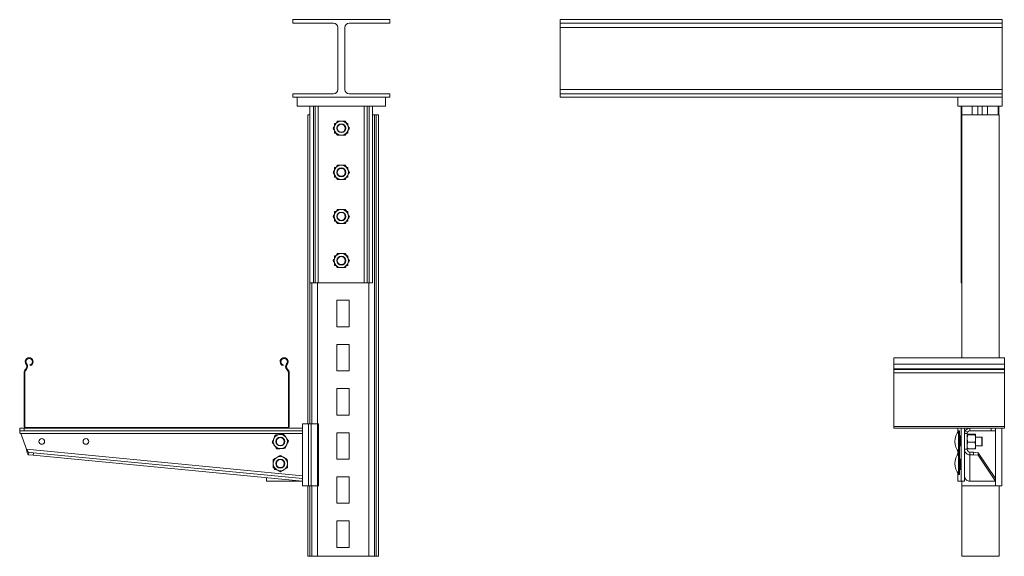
# Model space of a CAD drawing. Header units: millimetres. Extents: x 400 to 1545, y -5 to 1486.
# Tile 2 of 2: x 431 to 1545, y 878 to 1486. Entities that reach past the tile are written whole.
import ezdxf

# ---------------------------------------------------------------- set-up
doc = ezdxf.new("R2010")
doc.units = ezdxf.units.MM

msp = doc.modelspace()

# ---------------------------------------------------------------- linework, layer by layer
at = {"color": 7, "linetype": 'Continuous', "lineweight": 15}
for p, q in [((739.6, 1482.2), (739.6, 1486.2)), ((849.6, 1486.2), (739.6, 1486.2)), ((849.6, 1482.2), (849.6, 1486.2)), ((1042.5, 1486.2), (1042.5, 1482.2)), ((1542.5, 1486.2), (1042.5, 1486.2)), ((1542.5, 1482.2), (1542.5, 1486.2)), ((785.6, 1482.2), (739.6, 1482.2)), ((790.6, 1407.2), (790.6, 1477.2)), ((798.6, 1477.2), (798.6, 1407.2)), ((849.6, 1482.2), (803.6, 1482.2)), ((1542.5, 1482.2), (1042.5, 1482.2)), ((1042.5, 1477.2), (1042.5, 1482.2)), ((1542.5, 1477.2), (1042.5, 1477.2)), ((1042.5, 1477.2), (1042.5, 1407.2)), ((1542.5, 1477.2), (1542.5, 1482.2)), ((1542.5, 1407.2), (1542.5, 1477.2)), ((1042.5, 1407.2), (1542.5, 1407.2)), ((1042.5, 1402.2), (1042.5, 1407.2)), ((1542.5, 1402.2), (1542.5, 1407.2)), ((739.6, 1398.2), (739.6, 1402.2)), ((739.6, 1402.2), (785.6, 1402.2)), ((849.6, 1398.2), (739.6, 1398.2)), ((744.6, 1388.2), (744.6, 1398.2)), ((744.6, 1398.2), (844.6, 1398.2)), ((803.6, 1402.2), (849.6, 1402.2)), ((844.6, 1388.2), (844.6, 1398.2)), ((849.6, 1398.2), (849.6, 1402.2)), ((1042.5, 1402.2), (1042.5, 1398.2)), ((1542.5, 1402.2), (1042.5, 1402.2)), ((1542.5, 1398.2), (1042.5, 1398.2)), ((1492.5, 1388.2), (1492.5, 1398.2)), ((1542.5, 1398.2), (1542.5, 1402.2)), ((1542.5, 1388.2), (1542.5, 1398.2)), ((744.6, 1388.2), (844.6, 1388.2)), ((759.1, 1388.2), (759.1, 1188.2)), ((763, 1388.2), (763, 1188.2)), ((765.1, 1388.2), (765.1, 1188.2)), ((768.6, 1388.2), (768.6, 1188.2)), ((820.6, 1188.2), (820.6, 1388.2)), ((824, 1188.2), (824, 1388.2)), ((826.1, 1188.2), (826.1, 1388.2)), ((830.1, 1188.2), (830.1, 1388.2)), ((1492.5, 1388.2), (1542.5, 1388.2)), ((1496.2, 1188.2), (1496.2, 1388.2)), ((1496.9, 1188.2), (1496.9, 1388.2)), ((1515, 1378.2), (1515, 1388.2)), ((1520, 1388.2), (1520, 1378.2)), ((1538.1, 1388.2), (1538.1, 1378.2)), ((1538.8, 1388.2), (1538.8, 1378.2)), ((756.6, 1028.2), (756.6, 1378.2)), ((759.1, 1378.2), (756.6, 1378.2)), ((759.1, 1378.2), (759.1, 1378.2)), ((832.1, 1378.2), (830.1, 1378.2)), ((832.1, 878.2), (832.1, 1378.2)), ((834.1, 1378.2), (832.1, 1378.2)), ((834.1, 878.2), (834.1, 1378.2)), ((836.6, 1378.2), (834.1, 1378.2)), ((836.6, 878.2), (836.6, 1378.2)), ((1497.1, 1103.2), (1497.1, 1378.2)), ((1539.1, 1378.2), (1497.1, 1378.2)), ((1539.1, 1103.2), (1539.1, 1378.2)), ((788.5, 1368.7), (787.1, 1368.7)), ((787.1, 1368.7), (787.1, 1366.2)), ((787.1, 1360.1), (787.1, 1357.7)), ((802.1, 1368.7), (800.7, 1368.7)), ((802.1, 1368.2), (800.9, 1368.2)), ((802.1, 1366.2), (802.1, 1368.7)), ((802.1, 1357.7), (802.1, 1360.1)), ((787.1, 1357.7), (788.5, 1357.7)), ((800.7, 1357.7), (802.1, 1357.7)), ((788.5, 1318.7), (787.1, 1318.7)), ((787.1, 1318.7), (787.1, 1316.2)), ((802.1, 1318.7), (800.7, 1318.7)), ((802.1, 1318.2), (800.9, 1318.2)), ((802.1, 1316.2), (802.1, 1318.7)), ((787.1, 1310.1), (787.1, 1307.7)), ((787.1, 1307.7), (788.5, 1307.7)), ((800.7, 1307.7), (802.1, 1307.7)), ((802.1, 1307.7), (802.1, 1310.1)), ((787.1, 1268.7), (787.1, 1266.2)), ((788.5, 1268.7), (787.1, 1268.7)), ((787.1, 1260.1), (787.1, 1257.7)), ((802.1, 1268.7), (800.7, 1268.7)), ((802.1, 1268.2), (800.9, 1268.2)), ((802.1, 1266.2), (802.1, 1268.7)), ((802.1, 1257.7), (802.1, 1260.1)), ((787.1, 1257.7), (788.5, 1257.7)), ((800.7, 1257.7), (802.1, 1257.7)), ((787.1, 1218.7), (787.1, 1216.2)), ((788.5, 1218.7), (787.1, 1218.7)), ((802.1, 1218.7), (800.7, 1218.7)), ((802.1, 1218.2), (800.9, 1218.2)), ((802.1, 1216.2), (802.1, 1218.7)), ((787.1, 1210.1), (787.1, 1207.7)), ((787.1, 1207.7), (788.5, 1207.7)), ((800.7, 1207.7), (802.1, 1207.7)), ((802.1, 1207.7), (802.1, 1210.1)), ((759.1, 1188.2), (763, 1188.2)), ((763, 1188.2), (765.1, 1188.2)), ((765.1, 1188.2), (768.6, 1188.2)), ((768.6, 1188.2), (820.6, 1188.2)), ((820.6, 1188.2), (824, 1188.2)), ((824, 1188.2), (826.1, 1188.2)), ((830.1, 1188.2), (826.1, 1188.2)), ((1496.9, 1188.2), (1496.2, 1188.2)), ((1497.1, 1188.2), (1496.9, 1188.2)), ((789.6, 1168.2), (789.6, 1138.2)), ((803.6, 1168.2), (789.6, 1168.2)), ((803.6, 1138.2), (803.6, 1168.2)), ((789.6, 1138.2), (803.6, 1138.2)), ((789.6, 1118.2), (789.6, 1088.2)), ((803.6, 1118.2), (789.6, 1118.2)), ((803.6, 1088.2), (803.6, 1118.2)), ((438.5, 1096.3), (437.8, 1095.7)), ((442.2, 1095.1), (442.4, 1094.2)), ((728.7, 1094.2), (729, 1095.1)), ((732.7, 1096.3), (733.4, 1095.7)), ((1545.1, 1103.2), (1420.1, 1103.2)), ((1420.1, 1095.7), (1420.1, 1103.2)), ((1545.1, 1095.7), (1420.1, 1095.7)), ((1420.1, 1090.4), (1420.1, 1095.7)), ((1545.1, 1095.7), (1545.1, 1103.2)), ((1545.1, 1090.4), (1545.1, 1095.7)), ((436.5, 1085.9), (435.6, 1085.9)), ((435.6, 1025.1), (435.6, 1085.9)), ((436.5, 1025.1), (436.5, 1085.9)), ((437.2, 1090), (437.6, 1090.4)), ((437.2, 1090), (437.9, 1089.4)), ((438.2, 1089.8), (437.6, 1090.4)), ((437.9, 1089.4), (438.2, 1089.8)), ((733.6, 1090.4), (732.9, 1089.8)), ((732.9, 1089.8), (733.3, 1089.4)), ((733.3, 1089.4), (733.9, 1090)), ((733.6, 1090.4), (733.9, 1090)), ((734.7, 1085.9), (734.7, 1025.1)), ((735.6, 1085.9), (734.7, 1085.9)), ((735.6, 1085.9), (735.6, 1025.1)), ((789.6, 1088.2), (803.6, 1088.2)), ((1545.1, 1090.4), (1420.1, 1090.4)), ((1420.1, 1090), (1420.1, 1090.4)), ((1545.1, 1090), (1420.1, 1090)), ((1420.1, 1085.9), (1420.1, 1090)), ((1545.1, 1085.9), (1420.1, 1085.9)), ((1420.1, 1025.1), (1420.1, 1085.9)), ((1545.1, 1090), (1545.1, 1090.4)), ((1545.1, 1085.9), (1545.1, 1090)), ((1545.1, 1025.1), (1545.1, 1085.9)), ((789.6, 1068.2), (789.6, 1038.2)), ((803.6, 1068.2), (789.6, 1068.2)), ((803.6, 1038.2), (803.6, 1068.2)), ((789.6, 1038.2), (803.6, 1038.2)), ((750.6, 1028.2), (757.6, 1028.2)), ((750.6, 1028.2), (750.6, 958.2)), ((757.6, 1028.2), (757.6, 958.2)), ((757.6, 1028.2), (760.6, 1028.2)), ((760.6, 1028.2), (767.6, 1028.2)), ((760.6, 1028.2), (760.6, 958.2)), ((767.6, 1028.2), (767.6, 958.2)), ((767.6, 1028.2), (768.8, 1028.2)), ((768.8, 1028.2), (768.8, 958.2)), ((430.6, 1020.2), (430.6, 1023.2)), ((430.6, 1023.2), (435.6, 1023.2)), ((435.6, 1020.2), (430.6, 1020.2)), ((430.6, 1018.7), (430.6, 1020.2)), ((431.7, 1017.2), (750.6, 1017.2)), ((438.3, 999.4), (431.7, 1017.2)), ((435.6, 1025.1), (436.5, 1025.1)), ((435.6, 1023.2), (435.6, 1020.2)), ((435.6, 1023.2), (437.5, 1023.2)), ((435.6, 1020.2), (750.6, 1020.2)), ((437.5, 1024.1), (437.5, 1023.2)), ((733.7, 1024.1), (437.5, 1024.1)), ((733.7, 1023.2), (437.5, 1023.2)), ((719.1, 1014.7), (719.8, 1014.7)), ((719.8, 1014.7), (719.1, 1014.7)), ((719.1, 1014.7), (719.1, 1013.1)), ((733.7, 1023.2), (733.7, 1024.1)), ((733.7, 1023.2), (750.6, 1023.2)), ((734.7, 1025.1), (735.6, 1025.1)), ((750.6, 1023.2), (750.6, 1020.2)), ((789.6, 1018.2), (789.6, 988.2)), ((803.6, 1018.2), (789.6, 1018.2)), ((803.6, 988.2), (803.6, 1018.2)), ((1545.1, 1025.1), (1420.1, 1025.1)), ((1420.1, 1023.2), (1420.1, 1025.1)), ((1506.1, 1023.2), (1420.1, 1023.2)), ((1492.6, 1023.2), (1492.6, 1019.3)), ((1494.4, 1020.5), (1493.4, 1020.5)), ((1493.4, 1008.2), (1493.4, 1020.5)), ((1494.4, 1008.2), (1494.4, 1020.5)), ((1495.6, 1014.7), (1494.4, 1014.7)), ((1495.6, 1003.2), (1495.6, 1014.7)), ((1496.1, 963.2), (1496.1, 1023.2)), ((1500.1, 1017.2), (1500.1, 1023.2)), ((1503.1, 1017.2), (1500.1, 1017.2)), ((1500.1, 999.4), (1500.1, 1017.2)), ((1500.9, 1020.2), (1503.5, 1018.7)), ((1503.1, 999.4), (1503.1, 1017.2)), ((1503.8, 1016.5), (1511.8, 1016.5)), ((1503.8, 1015.7), (1511.8, 1015.7)), ((1506.1, 1023.2), (1506.1, 1020.2)), ((1506.1, 1023.2), (1530.1, 1023.2)), ((1506.1, 1020.2), (1530.1, 1020.2)), ((1512.6, 1011.5), (1512.6, 1016.1)), ((1530.1, 1020.2), (1530.1, 1023.2)), ((1530.1, 1023.2), (1535.1, 1023.2)), ((1535.1, 1020.2), (1530.1, 1020.2)), ((1545.1, 1023.2), (1535.1, 1023.2)), ((1535.1, 1023.2), (1535.1, 1020.2)), ((1542.1, 1023.2), (1542.1, 958.2)), ((1545.1, 1023.2), (1545.1, 1025.1)), ((719.1, 1003.5), (719.1, 1003.2)), ((719.1, 1003.2), (719.3, 1003.2)), ((1493.4, 995.8), (1493.4, 1008.2)), ((1494.4, 1012.9), (1494.7, 1012.9)), ((1494.4, 995.8), (1494.4, 1008.2)), ((1494.7, 1003.4), (1494.4, 1003.4)), ((1494.7, 1012.9), (1494.7, 1013.2)), ((1494.7, 1013.2), (1495.6, 1013.2)), ((1494.7, 1012.9), (1494.7, 1003.4)), ((1494.7, 1003.2), (1494.7, 1003.4)), ((1495.3, 1003.2), (1494.7, 1003.2)), ((1495.3, 1003.2), (1495.6, 1003.2)), ((1503.8, 1007.4), (1511.8, 1007.4)), ((1519.6, 1013.2), (1512.6, 1013.2)), ((1512.6, 1003.6), (1512.6, 1011.5)), ((1512.6, 1003.6), (1512.6, 1000.2)), ((1512.6, 1003.2), (1519.6, 1003.2)), ((1520.1, 1012.7), (1519.6, 1013.2)), ((1519.6, 1008.2), (1519.6, 1013.2)), ((1519.6, 1003.2), (1519.6, 1008.2)), ((1519.6, 1003.2), (1520.1, 1003.7)), ((1520.1, 1012.7), (1520.1, 1008.2)), ((1520.1, 1008.2), (1520.1, 1003.7)), ((750.6, 969.2), (438.3, 999.4)), ((440.6, 993.2), (440.9, 996.1)), ((445.9, 992.6), (440.6, 993.2)), ((440.9, 996.1), (446.2, 995.6)), ((446.2, 995.6), (445.9, 992.6)), ((750.6, 963.2), (445.9, 992.6)), ((750.6, 966.2), (446.2, 995.6)), ((1492.6, 997), (1492.6, 994.4)), ((1493.4, 995.8), (1494.4, 995.8)), ((1494.4, 995.5), (1493.4, 995.5)), ((1493.4, 983.2), (1493.4, 995.5)), ((1494.4, 983.2), (1494.4, 995.5)), ((1503.1, 999.4), (1500.1, 999.4)), ((1500.1, 973.1), (1500.1, 999.4)), ((1503.8, 999.8), (1511.8, 999.8)), ((1506.1, 996.1), (1506.1, 993.2)), ((1510.1, 996.1), (1506.1, 996.1)), ((1506.1, 963.2), (1506.1, 993.2)), ((1510.1, 993.2), (1506.1, 993.2)), ((1510.1, 993.2), (1510.1, 996.1)), ((1510.1, 996.1), (1515.4, 995.6)), ((1515.4, 992.6), (1510.1, 993.2)), ((1515.4, 995.6), (1515.4, 992.6)), ((1535, 966.2), (1515.4, 995.6)), ((1535.1, 963.2), (1515.4, 992.6)), ((789.6, 988.2), (803.6, 988.2)), ((1493.4, 970.8), (1493.4, 983.2)), ((1494.4, 987.9), (1494.7, 987.9)), ((1494.4, 970.8), (1494.4, 983.2)), ((1494.7, 987.9), (1494.7, 988.2)), ((1494.7, 988.2), (1495.3, 988.2)), ((1494.7, 987.9), (1494.7, 978.4)), ((1495.6, 988.2), (1495.3, 988.2)), ((1495.6, 976.7), (1495.6, 988.2)), ((719.1, 977.7), (719.1, 976.7)), ((719.1, 976.7), (720.8, 976.7)), ((1492.6, 972), (1492.6, 963.2)), ((1493.4, 970.8), (1494.4, 970.8)), ((1494.7, 978.4), (1494.4, 978.4)), ((1494.4, 976.7), (1495.6, 976.7)), ((1494.7, 978.2), (1494.7, 978.4)), ((1495.6, 978.2), (1494.7, 978.2)), ((1500.1, 963.2), (1500.1, 973.1)), ((709.8, 963.2), (709.8, 967.1)), ((710.1, 963.2), (709.8, 963.2)), ((710.1, 963.2), (710.1, 967.1)), ((750.6, 963.2), (710.1, 963.2)), ((789.6, 968.2), (789.6, 938.2)), ((803.6, 968.2), (789.6, 968.2)), ((803.6, 938.2), (803.6, 968.2)), ((1492.6, 963.2), (1496.1, 963.2)), ((1492.6, 963.2), (1492.6, 963.2)), ((1500.1, 963.2), (1496.1, 963.2)), ((1497.1, 958.2), (1497.1, 963.2)), ((1506.1, 963.2), (1535.1, 963.2)), ((757.6, 958.2), (750.6, 958.2)), ((756.6, 878.2), (756.6, 958.2)), ((760.6, 958.2), (757.6, 958.2)), ((767.6, 958.2), (760.6, 958.2)), ((768.8, 958.2), (767.6, 958.2)), ((1497.1, 878.2), (1497.1, 958.2)), ((1535.1, 958.2), (1497.1, 958.2)), ((1542.1, 958.2), (1535.1, 958.2)), ((1539.1, 878.2), (1539.1, 958.2)), ((789.6, 938.2), (803.6, 938.2)), ((789.6, 918.2), (789.6, 888.2)), ((803.6, 918.2), (789.6, 918.2)), ((803.6, 888.2), (803.6, 918.2)), ((789.6, 888.2), (803.6, 888.2)), ((759.1, 878.2), (756.6, 878.2)), ((761.1, 878.2), (759.1, 878.2)), ((767.5, 878.2), (761.1, 878.2)), ((825.7, 878.2), (767.5, 878.2)), ((832.1, 878.2), (825.7, 878.2)), ((834.1, 878.2), (832.1, 878.2)), ((836.6, 878.2), (834.1, 878.2)), ((1539.1, 878.2), (1497.1, 878.2))]:
    msp.add_line(p, q, dxfattribs=at)
at = {"color": 8, "linetype": 'Continuous', "lineweight": 15}
for p, q in [((1508.8, 1388.2), (1508.8, 1378.2)), ((1526.2, 1388.2), (1526.2, 1378.2)), ((759.1, 1028.2), (759.1, 1378.2)), ((761.1, 1028.2), (761.1, 1188.2)), ((767.5, 1028.2), (767.5, 1188.2)), ((825.7, 878.2), (825.7, 1188.2)), ((1492.6, 1023.2), (1492.6, 1019.4)), ((1535.1, 1020.2), (1535.1, 958.2)), ((1495.6, 1012.9), (1494.7, 1012.9)), ((1494.7, 1003.4), (1495.6, 1003.4)), ((1492.6, 997), (1492.6, 994.4)), ((1495.6, 987.9), (1494.7, 987.9)), ((1492.6, 972), (1492.6, 963.2)), ((1494.7, 978.4), (1495.6, 978.4)), ((759.1, 878.2), (759.1, 958.2)), ((761.1, 878.2), (761.1, 958.2)), ((767.5, 878.2), (767.5, 958.2))]:
    msp.add_line(p, q, dxfattribs=at)
at = {"color": 7, "linetype": 'Continuous', "lineweight": 15, "flags": 128}
msp.add_lwpolyline([(430.6, 1018.7), (430.9, 1018.2), (431.3, 1017.7), (431.7, 1017.2)], dxfattribs=at)
at = {"color": 7, "linetype": 'Continuous', "lineweight": 15}
for centre, radius in [((794.6, 1363.2), 5), ((794.6, 1363.2), 4.5), ((794.6, 1313.2), 5), ((794.6, 1313.2), 4.5), ((794.6, 1263.2), 5), ((794.6, 1263.2), 4.5), ((794.6, 1213.2), 5), ((794.6, 1213.2), 4.5), ((455.6, 1008.3), 3.25), ((505.6, 1008.3), 3.25), ((725.6, 1008.2), 5), ((725.6, 1008.2), 4.5), ((725.6, 983.2), 5), ((725.6, 983.2), 4.5)]:
    msp.add_circle(centre, radius, dxfattribs=at)
for centre, radius, start, end in [((785.6, 1477.2), 5, 0, 90), ((803.6, 1477.2), 5, 90, 180), ((785.6, 1407.2), 5, 270, 0), ((803.6, 1407.2), 5, 180, 270), ((794.6, 1363.2), 8, 90, 150), ((794.6, 1363.2), 8, 30, 90), ((794.6, 1363.2), 8, 150, 210), ((794.6, 1363.2), 8, 330, 30), ((794.6, 1363.2), 8, 210, 270), ((794.6, 1363.2), 8, 270, 330), ((794.6, 1313.2), 8, 150, 210), ((794.6, 1313.2), 8, 90, 150), ((794.6, 1313.2), 8, 30, 90), ((794.6, 1313.2), 8, 330, 30), ((794.6, 1313.2), 8, 210, 270), ((794.6, 1313.2), 8, 270, 330), ((794.6, 1263.2), 8, 90, 150), ((794.6, 1263.2), 8, 30, 90), ((794.6, 1263.2), 8, 150, 210), ((794.6, 1263.2), 8, 330, 30), ((794.6, 1263.2), 8, 210, 270), ((794.6, 1263.2), 8, 270, 330), ((794.6, 1213.2), 8, 150, 210), ((794.6, 1213.2), 8, 90, 150), ((794.6, 1213.2), 8, 30, 90), ((794.6, 1213.2), 8, 330, 30), ((794.6, 1213.2), 8, 210, 270), ((794.6, 1213.2), 8, 270, 330), ((441.3, 1098.6), 4.55, 285, 219.6825), ((441.3, 1098.6), 3.65, 285, 219.6825), ((434.7, 1093.1), 4, 316.4642, 39.6825), ((434.7, 1093.1), 4.9, 316.4642, 39.6825), ((729.9, 1098.6), 4.55, 320.3175, 255), ((729.9, 1098.6), 3.65, 320.3175, 255), ((736.5, 1093.1), 4.9, 140.3175, 223.5358), ((736.5, 1093.1), 4, 140.3175, 223.5358), ((441.6, 1085.9), 6, 136.4642, 180), ((441.6, 1085.9), 5.1, 136.4642, 180), ((729.6, 1085.9), 5.1, 0, 43.5358), ((729.6, 1085.9), 6, 0, 43.5358), ((437.5, 1025.1), 1.9, 180, 270), ((437.5, 1025.1), 1, 180, 270), ((725.6, 1008.2), 8, 94.9409, 154.9409), ((725.6, 1008.2), 8, 34.9409, 94.9409), ((733.7, 1025.1), 1, 270, 0), ((733.7, 1025.1), 1.9, 270, 0), ((1508.6, 1008.2), 19.5, 140.8721, 219.1279), ((1506.1, 1017.2), 6, 150, 180), ((1506.1, 1017.2), 6, 90, 150), ((1506.1, 1017.2), 3, 150, 180), ((1506.1, 1017.2), 3, 90, 150), ((725.6, 1008.2), 8, 154.9409, 214.9409), ((725.6, 1008.2), 8, 214.9409, 274.9409), ((725.6, 1008.2), 8, 274.9409, 334.9409), ((725.6, 1008.2), 8, 334.9409, 34.9409), ((1494.7, 1013.4), 0.25, 180, 270), ((1494.7, 1002.9), 0.25, 90, 180), ((1508.6, 983.2), 19.5, 140.8721, 219.1279), ((725.6, 983.2), 8, 120.5374, 180.5374), ((725.6, 983.2), 8, 180.5374, 240.5374), ((725.6, 983.2), 8, 60.5374, 120.5374), ((725.6, 983.2), 8, 0.5374, 60.5374), ((725.6, 983.2), 8, 300.5374, 0.5374), ((1494.7, 988.4), 0.25, 180, 270), ((725.6, 983.2), 8, 240.5374, 300.5374), ((1494.7, 977.9), 0.25, 90, 180)]:
    msp.add_arc(centre, radius, start, end, dxfattribs=at)
for points, knots in [([(787.7, 1367.2), (787.9, 1367.5), (788.7, 1368.9), (789.4, 1370.2), (790, 1371.2)], [0, 0, 0, 0, 0.268633, 1, 1, 1, 1]), ([(790, 1371.2), (790.7, 1371.2), (792.2, 1371.2), (793.8, 1371.2), (794.6, 1371.2)], [0, 0, 0, 0, 0.495458, 1, 1, 1, 1]), ([(794.6, 1371.2), (794.7, 1371.2), (795.5, 1371.2), (797.1, 1371.2), (798.5, 1371.2), (799.2, 1371.2)], [0, 0, 0, 0, 0.070087, 0.530782, 1, 1, 1, 1]), ([(799.2, 1371.2), (799.6, 1370.5), (800.3, 1369.2), (801.1, 1367.8), (801.5, 1367.2)], [0, 0, 0, 0, 0.495461, 1, 1, 1, 1]), ([(785.4, 1363.2), (785.5, 1363.5), (786.3, 1364.8), (787.1, 1366.2), (787.7, 1367.2)], [0, 0, 0, 0, 0.257549, 1, 1, 1, 1]), ([(787.7, 1359.2), (787.6, 1359.3), (787.2, 1360), (786.4, 1361.3), (785.7, 1362.5), (785.4, 1363.2)], [0, 0, 0, 0, 0.070085, 0.530785, 1, 1, 1, 1]), ([(801.5, 1367.2), (801.6, 1367.1), (802, 1366.3), (802.8, 1365), (803.5, 1363.8), (803.8, 1363.2)], [0, 0, 0, 0, 0.070086, 0.530786, 1, 1, 1, 1]), ([(801.5, 1359.2), (801.7, 1359.5), (802.5, 1360.9), (803.3, 1362.2), (803.8, 1363.2)], [0, 0, 0, 0, 0.268634, 1, 1, 1, 1]), ([(790, 1355.2), (789.6, 1355.8), (788.8, 1357.1), (788.1, 1358.5), (787.7, 1359.2)], [0, 0, 0, 0, 0.4954622, 1, 1, 1, 1]), ([(794.6, 1355.2), (794.5, 1355.2), (793.7, 1355.2), (792.1, 1355.2), (790.7, 1355.2), (790, 1355.2)], [0, 0, 0, 0, 0.070087, 0.530784, 1, 1, 1, 1]), ([(799.2, 1355.2), (798.5, 1355.2), (796.9, 1355.2), (795.4, 1355.2), (794.6, 1355.2)], [0, 0, 0, 0, 0.495459, 1, 1, 1, 1]), ([(799.2, 1355.2), (799.4, 1355.5), (800.2, 1356.8), (800.9, 1358.2), (801.5, 1359.2)], [0, 0, 0, 0, 0.257559, 1, 1, 1, 1]), ([(785.4, 1313.2), (785.5, 1313.5), (786.3, 1314.8), (787.1, 1316.2), (787.7, 1317.2)], [0, 0, 0, 0, 0.25756, 1, 1, 1, 1]), ([(787.7, 1317.2), (787.9, 1317.5), (788.7, 1318.9), (789.4, 1320.2), (790, 1321.2)], [0, 0, 0, 0, 0.268633, 1, 1, 1, 1]), ([(790, 1321.2), (790.7, 1321.2), (792.2, 1321.2), (793.8, 1321.2), (794.6, 1321.2)], [0, 0, 0, 0, 0.495458, 1, 1, 1, 1]), ([(794.6, 1321.2), (794.7, 1321.2), (795.5, 1321.2), (797.1, 1321.2), (798.5, 1321.2), (799.2, 1321.2)], [0, 0, 0, 0, 0.070087, 0.530782, 1, 1, 1, 1]), ([(799.2, 1321.2), (799.6, 1320.5), (800.3, 1319.2), (801.1, 1317.8), (801.5, 1317.2)], [0, 0, 0, 0, 0.495451, 1, 1, 1, 1]), ([(801.5, 1317.2), (801.6, 1317.1), (802, 1316.3), (802.8, 1315), (803.5, 1313.8), (803.8, 1313.2)], [0, 0, 0, 0, 0.0700856, 0.5307749, 1, 1, 1, 1]), ([(787.7, 1309.2), (787.6, 1309.3), (787.2, 1310), (786.4, 1311.3), (785.7, 1312.5), (785.4, 1313.2)], [0, 0, 0, 0, 0.070085, 0.530785, 1, 1, 1, 1]), ([(790, 1305.2), (789.6, 1305.8), (788.8, 1307.1), (788.1, 1308.5), (787.7, 1309.2)], [0, 0, 0, 0, 0.495457, 1, 1, 1, 1]), ([(794.6, 1305.2), (794.5, 1305.2), (793.7, 1305.2), (792.1, 1305.2), (790.7, 1305.2), (790, 1305.2)], [0, 0, 0, 0, 0.070087, 0.530784, 1, 1, 1, 1]), ([(799.2, 1305.2), (798.5, 1305.2), (796.9, 1305.2), (795.4, 1305.2), (794.6, 1305.2)], [0, 0, 0, 0, 0.495459, 1, 1, 1, 1]), ([(799.2, 1305.2), (799.4, 1305.5), (800.2, 1306.8), (800.9, 1308.2), (801.5, 1309.2)], [0, 0, 0, 0, 0.257551, 1, 1, 1, 1]), ([(801.5, 1309.2), (801.7, 1309.5), (802.5, 1310.9), (803.3, 1312.2), (803.8, 1313.2)], [0, 0, 0, 0, 0.268634, 1, 1, 1, 1]), ([(787.7, 1267.2), (787.9, 1267.5), (788.7, 1268.9), (789.4, 1270.2), (790, 1271.2)], [0, 0, 0, 0, 0.268633, 1, 1, 1, 1]), ([(790, 1271.2), (790.7, 1271.2), (792.2, 1271.2), (793.8, 1271.2), (794.6, 1271.2)], [0, 0, 0, 0, 0.495458, 1, 1, 1, 1]), ([(794.6, 1271.2), (794.7, 1271.2), (795.5, 1271.2), (797.1, 1271.2), (798.5, 1271.2), (799.2, 1271.2)], [0, 0, 0, 0, 0.070087, 0.530782, 1, 1, 1, 1]), ([(799.2, 1271.2), (799.6, 1270.5), (800.3, 1269.2), (801.1, 1267.8), (801.5, 1267.2)], [0, 0, 0, 0, 0.495451, 1, 1, 1, 1]), ([(785.4, 1263.2), (785.5, 1263.5), (786.3, 1264.8), (787.1, 1266.2), (787.7, 1267.2)], [0, 0, 0, 0, 0.257552, 1, 1, 1, 1]), ([(787.7, 1259.2), (787.6, 1259.3), (787.2, 1260), (786.4, 1261.3), (785.7, 1262.5), (785.4, 1263.2)], [0, 0, 0, 0, 0.070085, 0.530774, 1, 1, 1, 1]), ([(801.5, 1267.2), (801.6, 1267.1), (802, 1266.3), (802.8, 1265), (803.5, 1263.8), (803.8, 1263.2)], [0, 0, 0, 0, 0.070086, 0.530781, 1, 1, 1, 1]), ([(801.5, 1259.2), (801.7, 1259.5), (802.5, 1260.9), (803.3, 1262.2), (803.8, 1263.2)], [0, 0, 0, 0, 0.268634, 1, 1, 1, 1]), ([(790, 1255.2), (789.6, 1255.8), (788.8, 1257.1), (788.1, 1258.5), (787.7, 1259.2)], [0, 0, 0, 0, 0.495451, 1, 1, 1, 1]), ([(794.6, 1255.2), (794.5, 1255.2), (793.7, 1255.2), (792.1, 1255.2), (790.7, 1255.2), (790, 1255.2)], [0, 0, 0, 0, 0.070087, 0.530784, 1, 1, 1, 1]), ([(799.2, 1255.2), (798.5, 1255.2), (796.9, 1255.2), (795.4, 1255.2), (794.6, 1255.2)], [0, 0, 0, 0, 0.495459, 1, 1, 1, 1]), ([(799.2, 1255.2), (799.4, 1255.5), (800.2, 1256.8), (800.9, 1258.2), (801.5, 1259.2)], [0, 0, 0, 0, 0.257548, 1, 1, 1, 1]), ([(785.4, 1213.2), (785.5, 1213.5), (786.3, 1214.8), (787.1, 1216.2), (787.7, 1217.2)], [0, 0, 0, 0, 0.257549, 1, 1, 1, 1]), ([(787.7, 1217.2), (787.9, 1217.5), (788.7, 1218.9), (789.4, 1220.2), (790, 1221.2)], [0, 0, 0, 0, 0.268636, 1, 1, 1, 1]), ([(790, 1221.2), (790.7, 1221.2), (792.2, 1221.2), (793.8, 1221.2), (794.6, 1221.2)], [0, 0, 0, 0, 0.495458, 1, 1, 1, 1]), ([(794.6, 1221.2), (794.7, 1221.2), (795.5, 1221.2), (797.1, 1221.2), (798.5, 1221.2), (799.2, 1221.2)], [0, 0, 0, 0, 0.070087, 0.530782, 1, 1, 1, 1]), ([(799.2, 1221.2), (799.6, 1220.5), (800.3, 1219.2), (801.1, 1217.8), (801.5, 1217.2)], [0, 0, 0, 0, 0.495456, 1, 1, 1, 1]), ([(801.5, 1217.2), (801.6, 1217.1), (802, 1216.3), (802.8, 1215), (803.5, 1213.8), (803.8, 1213.2)], [0, 0, 0, 0, 0.070086, 0.530786, 1, 1, 1, 1]), ([(787.7, 1209.2), (787.6, 1209.3), (787.2, 1210), (786.4, 1211.3), (785.7, 1212.5), (785.4, 1213.2)], [0, 0, 0, 0, 0.070085, 0.530774, 1, 1, 1, 1]), ([(790, 1205.2), (789.6, 1205.8), (788.8, 1207.1), (788.1, 1208.5), (787.7, 1209.2)], [0, 0, 0, 0, 0.4954622, 1, 1, 1, 1]), ([(794.6, 1205.2), (794.5, 1205.2), (793.7, 1205.2), (792.1, 1205.2), (790.7, 1205.2), (790, 1205.2)], [0, 0, 0, 0, 0.070087, 0.530784, 1, 1, 1, 1]), ([(799.2, 1205.2), (798.5, 1205.2), (796.9, 1205.2), (795.4, 1205.2), (794.6, 1205.2)], [0, 0, 0, 0, 0.495459, 1, 1, 1, 1]), ([(799.2, 1205.2), (799.4, 1205.5), (800.2, 1206.8), (800.9, 1208.2), (801.5, 1209.2)], [0, 0, 0, 0, 0.257548, 1, 1, 1, 1]), ([(801.5, 1209.2), (801.7, 1209.5), (802.5, 1210.9), (803.3, 1212.2), (803.8, 1213.2)], [0, 0, 0, 0, 0.268634, 1, 1, 1, 1]), ([(718.3, 1011.5), (718.4, 1011.6), (718.7, 1012.4), (719.4, 1013.8), (720, 1015.1), (720.3, 1015.7)], [0, 0, 0, 0, 0.070086, 0.530782, 1, 1, 1, 1]), ([(720.3, 1015.7), (721, 1015.8), (722.6, 1015.9), (724.1, 1016.1), (724.9, 1016.1)], [0, 0, 0, 0, 0.495456, 1, 1, 1, 1]), ([(724.9, 1016.1), (725, 1016.1), (725.8, 1016.2), (727.4, 1016.3), (728.8, 1016.5), (729.5, 1016.5)], [0, 0, 0, 0, 0.070089, 0.530783, 1, 1, 1, 1]), ([(732.1, 1012.7), (731.9, 1013.1), (731, 1014.4), (730.1, 1015.6), (729.5, 1016.5)], [0, 0, 0, 0, 0.268635, 1, 1, 1, 1]), ([(1503.1, 1016.1), (1503.1, 1016.1), (1503.1, 1016.2), (1503.2, 1016.3), (1503.6, 1016.5), (1503.8, 1016.5)], [0, 0, 0, 0, 0.070089, 0.530783, 1, 1, 1, 1]), ([(1503.8, 1015.7), (1503.6, 1015.8), (1503.2, 1015.9), (1503.1, 1016.1), (1503.1, 1016.1)], [0, 0, 0, 0, 0.495456, 1, 1, 1, 1]), ([(1503.1, 1011.5), (1503.1, 1011.6), (1503.1, 1012.4), (1503.2, 1013.8), (1503.6, 1015.1), (1503.8, 1015.7)], [0, 0, 0, 0, 0.070086, 0.530782, 1, 1, 1, 1]), ([(1512.6, 1016.1), (1512.6, 1016.1), (1512.6, 1016.2), (1512.4, 1016.3), (1512, 1016.5), (1511.8, 1016.5)], [0, 0, 0, 0, 0.070089, 0.530783, 1, 1, 1, 1]), ([(1511.8, 1015.7), (1512, 1015.8), (1512.5, 1015.9), (1512.5, 1016.1), (1512.6, 1016.1)], [0, 0, 0, 0, 0.495456, 1, 1, 1, 1]), ([(1512.6, 1011.5), (1512.6, 1011.6), (1512.6, 1012.4), (1512.4, 1013.8), (1512, 1015.1), (1511.8, 1015.7)], [0, 0, 0, 0, 0.070086, 0.530782, 1, 1, 1, 1]), ([(716.4, 1007.4), (716.7, 1008), (717.3, 1009.4), (718, 1010.8), (718.3, 1011.5)], [0, 0, 0, 0, 0.495463, 1, 1, 1, 1]), ([(719, 1003.6), (718.8, 1003.9), (717.9, 1005.2), (717, 1006.5), (716.4, 1007.4)], [0, 0, 0, 0, 0.268634, 1, 1, 1, 1]), ([(721.7, 999.8), (721.5, 1000.1), (720.6, 1001.3), (719.7, 1002.6), (719, 1003.6)], [0, 0, 0, 0, 0.257547, 1, 1, 1, 1]), ([(732.8, 1004.8), (732.8, 1004.7), (732.4, 1003.9), (731.8, 1002.5), (731.2, 1001.2), (730.9, 1000.6)], [0, 0, 0, 0, 0.070084, 0.530783, 1, 1, 1, 1]), ([(734.8, 1009), (734.6, 1009.3), (733.7, 1010.5), (732.8, 1011.8), (732.1, 1012.7)], [0, 0, 0, 0, 0.257547, 1, 1, 1, 1]), ([(734.8, 1009), (734.5, 1008.3), (733.8, 1006.9), (733.2, 1005.5), (732.8, 1004.8)], [0, 0, 0, 0, 0.495457, 1, 1, 1, 1]), ([(1503.8, 1007.4), (1503.6, 1008), (1503.2, 1009.4), (1503.1, 1010.8), (1503.1, 1011.5)], [0, 0, 0, 0, 0.495463, 1, 1, 1, 1]), ([(1503.1, 1003.6), (1503.1, 1003.9), (1503.1, 1005.2), (1503.5, 1006.5), (1503.8, 1007.4)], [0, 0, 0, 0, 0.268634, 1, 1, 1, 1]), ([(1503.8, 999.8), (1503.7, 1000.1), (1503.3, 1001.3), (1503.1, 1002.6), (1503.1, 1003.6)], [0, 0, 0, 0, 0.257547, 1, 1, 1, 1]), ([(1511.8, 1007.4), (1512, 1008), (1512.5, 1009.4), (1512.5, 1010.8), (1512.6, 1011.5)], [0, 0, 0, 0, 0.495463, 1, 1, 1, 1]), ([(1512.6, 1003.6), (1512.6, 1003.9), (1512.5, 1005.2), (1512.1, 1006.5), (1511.8, 1007.4)], [0, 0, 0, 0, 0.268634, 1, 1, 1, 1]), ([(1511.8, 999.8), (1512, 1000.1), (1512.4, 1001.3), (1512.5, 1002.6), (1512.6, 1003.6)], [0, 0, 0, 0, 0.257547, 1, 1, 1, 1]), ([(438.3, 999.4), (438.4, 998.7), (438.7, 997.2), (439.2, 995.3), (439.7, 993.9), (440.2, 993.3), (440.5, 993.2), (440.6, 993.2)], [0, 0, 0, 0, 0.224705, 0.449448, 0.67419, 0.898933, 1, 1, 1, 1]), ([(438.3, 999.4), (438.5, 999), (438.9, 998.1), (439.6, 997), (440.2, 996.3), (440.7, 996.2), (440.9, 996.1)], [0, 0, 0, 0, 0.276926, 0.529654, 0.782319, 1, 1, 1, 1]), ([(721.5, 990.1), (721.6, 990.1), (722.3, 990.5), (723.7, 991.3), (724.9, 992), (725.5, 992.4)], [0, 0, 0, 0, 0.070089, 0.530783, 1, 1, 1, 1]), ([(726.3, 1000.2), (726.2, 1000.2), (725.3, 1000.1), (723.8, 1000), (722.4, 999.9), (721.7, 999.8)], [0, 0, 0, 0, 0.070083, 0.530781, 1, 1, 1, 1]), ([(725.5, 992.4), (726.2, 992), (727.5, 991.3), (728.8, 990.5), (729.5, 990.1)], [0, 0, 0, 0, 0.495458, 1, 1, 1, 1]), ([(730.9, 1000.6), (730.1, 1000.5), (728.6, 1000.4), (727.1, 1000.3), (726.3, 1000.2)], [0, 0, 0, 0, 0.495458, 1, 1, 1, 1]), ([(1500.1, 999.4), (1500.1, 998.7), (1500.3, 997.2), (1501.4, 995.3), (1503.1, 993.9), (1504.7, 993.3), (1505.7, 993.2), (1506.1, 993.2)], [0, 0, 0, 0, 0.224705, 0.449448, 0.67419, 0.898933, 1, 1, 1, 1]), ([(1503.1, 1000.2), (1503.1, 1000.2), (1503.1, 1000.1), (1503.2, 1000), (1503.6, 999.9), (1503.8, 999.8)], [0, 0, 0, 0, 0.070083, 0.530781, 1, 1, 1, 1]), ([(1503.1, 999.4), (1503.1, 999), (1503.2, 998.1), (1504, 997), (1505, 996.3), (1505.7, 996.2), (1506.1, 996.1)], [0, 0, 0, 0, 0.276926, 0.529654, 0.782319, 1, 1, 1, 1]), ([(1512.6, 1000.2), (1512.6, 1000.2), (1512.6, 1000.1), (1512.4, 1000), (1512, 999.9), (1511.8, 999.8)], [0, 0, 0, 0, 0.070083, 0.530781, 1, 1, 1, 1]), ([(717.5, 987.7), (718.2, 988.1), (719.5, 988.9), (720.8, 989.7), (721.5, 990.1)], [0, 0, 0, 0, 0.4954579, 1, 1, 1, 1]), ([(717.6, 983.1), (717.6, 983.5), (717.6, 985.1), (717.6, 986.6), (717.5, 987.7)], [0, 0, 0, 0, 0.268634, 1, 1, 1, 1]), ([(717.6, 978.5), (717.6, 978.9), (717.6, 980.4), (717.6, 981.9), (717.6, 983.1)], [0, 0, 0, 0, 0.257555, 1, 1, 1, 1]), ([(729.5, 990.1), (729.6, 990.1), (730.3, 989.7), (731.7, 988.9), (732.9, 988.2), (733.5, 987.9)], [0, 0, 0, 0, 0.070089, 0.530782, 1, 1, 1, 1]), ([(733.6, 983.2), (733.6, 983.7), (733.6, 985.2), (733.6, 986.8), (733.5, 987.9)], [0, 0, 0, 0, 0.268634, 1, 1, 1, 1]), ([(733.6, 978.6), (733.6, 979), (733.6, 980.5), (733.6, 982.1), (733.6, 983.2)], [0, 0, 0, 0, 0.257548, 1, 1, 1, 1]), ([(721.7, 976.2), (721.6, 976.3), (720.8, 976.7), (719.5, 977.4), (718.3, 978.1), (717.6, 978.5)], [0, 0, 0, 0, 0.070083, 0.530782, 1, 1, 1, 1]), ([(725.7, 973.9), (725, 974.3), (723.7, 975), (722.3, 975.8), (721.7, 976.2)], [0, 0, 0, 0, 0.495462, 1, 1, 1, 1]), ([(729.7, 976.3), (729.6, 976.2), (728.8, 975.8), (727.5, 975), (726.3, 974.3), (725.7, 973.9)], [0, 0, 0, 0, 0.070088, 0.530787, 1, 1, 1, 1]), ([(733.6, 978.6), (733, 978.2), (731.7, 977.5), (730.3, 976.7), (729.7, 976.3)], [0, 0, 0, 0, 0.4954579, 1, 1, 1, 1]), ([(1506.1, 963.2), (1505.4, 963.2), (1504, 963.4), (1502.2, 964.4), (1500.9, 965.9), (1500.2, 967.6), (1500.1, 968.7), (1500.1, 969.2)], [0, 0, 0, 0, 0.215101, 0.430205, 0.645305, 0.860409, 1, 1, 1, 1])]:
    msp.add_open_spline(points, degree=3, knots=knots, dxfattribs=at)

doc.saveas('drawing.dxf')
